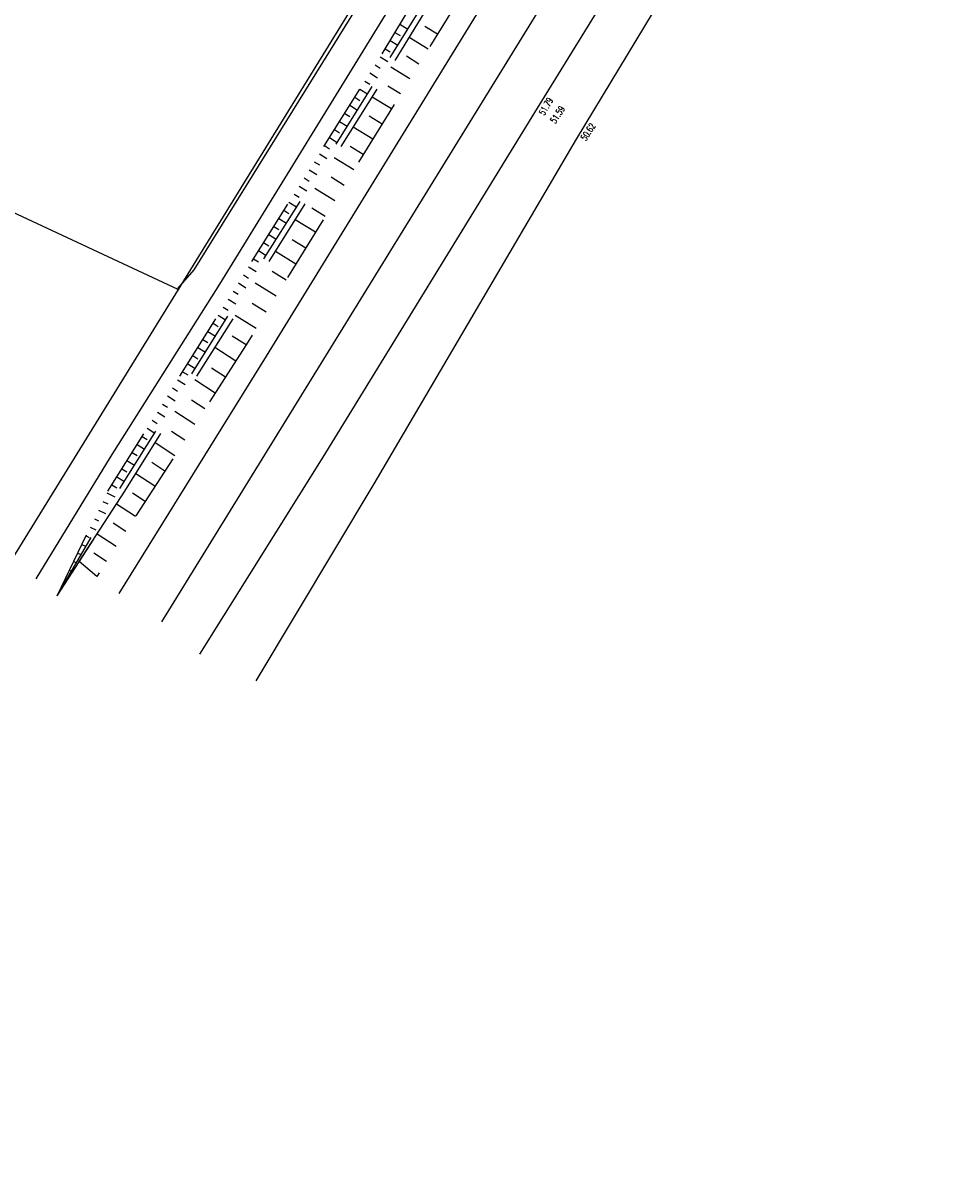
# Model space of a CAD drawing. Extents: x 3408772 to 3410442, y 5787844 to 5790056.
# Tile 71 of 80: x 3410068 to 3410136, y 5788603 to 5788688. Entities that reach past the tile are written whole.
import ezdxf

# ---------------------------------------------------------------- set-up
doc = ezdxf.new("R2010")
doc.units = 0
doc.header["$MEASUREMENT"] = 0
for name, pattern in [('LINIENART0', [0]), ('LINIENART4', [120, 70, -10, 10, -10, 10, -10]), ('LINIENART5', [10, 5, -5])]:
    doc.linetypes.add(name, pattern=pattern)
for name, color, linetype in [('dxf_amwasser3', 7, 'Continuous'), ('K140-KATASTERTOPO', 7, 'Continuous'), ('NULLEBENE', 7, 'Continuous'), ('TOP-BOESCHUNG', 7, 'Continuous'), ('TOP-HOEHENI', 7, 'Continuous'), ('TOP-LINIEN', 7, 'Continuous')]:
    doc.layers.add(name, color=color, linetype=linetype)
doc.styles.add('SIMPLEX', font='simplex')

# ---------------------------------------------------------------- blocks, each defined once
blk = doc.blocks.new('GELAEN-109')
at = {"layer": 'NULLEBENE', "color": 1, "linetype": 'LINIENART0'}
for p, q in [((-0.188, 0.188), (0.188, -0.188)), ((-0.188, -0.188), (0.188, 0.188))]:
    blk.add_line(p, q, dxfattribs=at)

msp = doc.modelspace()

# ---------------------------------------------------------------- linework, layer by layer
at = {"layer": 'dxf_amwasser3', "color": 88, "linetype": 'LINIENART0'}
for p, q in [((3410106.026, 5788681.51, 51.793), (3410132.657, 5788724.681, 51.724)), ((3410109.084, 5788679.538, 50.623), (3410135.526, 5788723.313, 50.966)), ((3410120.691, 5788712.366, 51.838), (3410089.315, 5788661.523, 51.914)), ((3410090.402, 5788656.08, 51.79), (3410106.026, 5788681.51, 51.793)), ((3410094.152, 5788654.118, 50.389), (3410109.084, 5788679.538, 50.623)), ((3410089.315, 5788661.523, 51.914), (3410078.478, 5788643.936, 51.909)), ((3410081.304, 5788641.562, 51.821), (3410090.402, 5788656.08, 51.79)), ((3410085.456, 5788639.575, 50.3), (3410094.152, 5788654.118, 50.389))]:
    msp.add_line(p, q, dxfattribs=at)
at = {"layer": 'K140-KATASTERTOPO', "color": 95, "linetype": 'LINIENART0'}
for p, q in [((3410096.062, 5788688.009), (3410096.645, 5788687.656)), ((3410098.825, 5788687.279), (3410097.892, 5788687.853)), ((3410095.333, 5788686.808), (3410095.908, 5788686.459)), ((3410095.698, 5788687.409), (3410096.083, 5788687.174)), ((3410098.147, 5788686.176), (3410096.749, 5788687.036)), ((3410094.968, 5788686.207), (3410095.349, 5788685.976)), ((3410094.226, 5788685.012), (3410094.602, 5788684.777)), ((3410094.6, 5788685.608), (3410095.163, 5788685.255)), ((3410097.469, 5788685.075), (3410096.539, 5788685.647)), ((3410093.853, 5788684.417), (3410094.415, 5788684.064)), ((3410096.792, 5788683.975), (3410095.395, 5788684.835)), ((3410093.479, 5788683.821), (3410093.854, 5788683.586)), ((3410096.113, 5788682.872), (3410095.175, 5788683.45)), ((3410092.733, 5788682.63), (3410093.107, 5788682.395)), ((3410093.106, 5788683.225), (3410093.668, 5788682.873)), ((3410095.43, 5788681.763), (3410094.013, 5788682.635)), ((3410092.359, 5788682.034), (3410092.921, 5788681.682)), ((3410091.612, 5788680.843), (3410092.173, 5788680.491)), ((3410091.986, 5788681.439), (3410092.36, 5788681.204)), ((3410094.744, 5788680.648), (3410093.792, 5788681.233)), ((3410091.239, 5788680.248), (3410091.613, 5788680.013)), ((3410094.054, 5788679.526), (3410092.616, 5788680.411)), ((3410090.492, 5788679.056), (3410090.866, 5788678.822)), ((3410090.865, 5788679.652), (3410091.426, 5788679.3)), ((3410090.118, 5788678.461), (3410090.679, 5788678.109)), ((3410092.661, 5788677.264), (3410091.204, 5788678.161)), ((3410093.359, 5788678.398), (3410092.394, 5788678.992)), ((3410089.745, 5788677.865), (3410090.118, 5788677.631)), ((3410088.998, 5788676.674), (3410089.371, 5788676.44)), ((3410089.371, 5788677.27), (3410089.931, 5788676.918)), ((3410091.959, 5788676.124), (3410090.981, 5788676.726)), ((3410088.624, 5788676.078), (3410089.184, 5788675.727)), ((3410091.254, 5788674.977), (3410089.776, 5788675.887)), ((3410087.877, 5788674.887), (3410088.437, 5788674.536)), ((3410088.251, 5788675.483), (3410088.624, 5788675.249)), ((3410087.504, 5788674.292), (3410087.877, 5788674.058)), ((3410090.544, 5788673.824), (3410089.552, 5788674.435)), ((3410086.757, 5788673.101), (3410087.129, 5788672.867)), ((3410087.13, 5788673.696), (3410087.689, 5788673.345)), ((3410089.83, 5788672.665), (3410088.332, 5788673.587)), ((3410086.383, 5788672.505), (3410086.942, 5788672.154)), ((3410086.01, 5788671.909), (3410086.382, 5788671.676)), ((3410089.113, 5788671.499), (3410088.107, 5788672.118)), ((3410085.263, 5788670.718), (3410085.635, 5788670.485)), ((3410085.636, 5788671.314), (3410086.195, 5788670.964)), ((3410088.391, 5788670.326), (3410086.871, 5788671.262)), ((3410084.889, 5788670.123), (3410085.447, 5788669.773)), ((3410087.666, 5788669.148), (3410086.645, 5788669.776)), ((3410084.142, 5788668.932), (3410084.7, 5788668.582)), ((3410084.516, 5788669.527), (3410084.888, 5788669.294)), ((3410086.936, 5788667.962), (3410085.395, 5788668.911)), ((3410083.769, 5788668.336), (3410084.141, 5788668.103)), ((3410083.022, 5788667.145), (3410083.393, 5788666.912)), ((3410083.395, 5788667.74), (3410083.953, 5788667.391)), ((3410086.203, 5788666.77), (3410085.168, 5788667.407)), ((3410082.648, 5788666.549), (3410083.205, 5788666.2)), ((3410085.465, 5788665.572), (3410083.902, 5788666.534)), ((3410081.901, 5788665.358), (3410082.458, 5788665.009)), ((3410082.275, 5788665.954), (3410082.646, 5788665.721)), ((3410081.528, 5788664.762), (3410081.899, 5788664.53)), ((3410084.723, 5788664.367), (3410083.674, 5788665.012)), ((3410081.154, 5788664.167), (3410081.711, 5788663.818)), ((3410083.953, 5788663.172), (3410082.415, 5788664.165)), ((3410080.407, 5788662.976), (3410080.963, 5788662.627)), ((3410080.781, 5788663.571), (3410081.152, 5788663.339)), ((3410080.034, 5788662.38), (3410080.405, 5788662.148)), ((3410083.188, 5788661.987), (3410082.172, 5788662.642)), ((3410079.287, 5788661.189), (3410079.657, 5788660.957)), ((3410079.66, 5788661.785), (3410080.216, 5788661.436)), ((3410082.429, 5788660.81), (3410080.92, 5788661.784)), ((3410078.913, 5788660.593), (3410079.469, 5788660.245)), ((3410081.675, 5788659.643), (3410080.679, 5788660.285)), ((3410078.167, 5788659.402), (3410078.721, 5788659.054)), ((3410078.54, 5788659.998), (3410078.91, 5788659.766)), ((3410080.927, 5788658.484), (3410079.447, 5788659.439)), ((3410077.793, 5788658.807), (3410078.163, 5788658.575)), ((3410077.42, 5788658.211), (3410077.974, 5788657.863)), ((3410080.185, 5788657.334), (3410079.208, 5788657.964)), ((3410076.673, 5788657.02), (3410077.227, 5788656.672)), ((3410077.046, 5788657.615), (3410077.416, 5788657.384)), ((3410079.449, 5788656.192), (3410077.997, 5788657.129)), ((3410076.299, 5788656.424), (3410076.668, 5788656.193)), ((3410075.552, 5788655.233), (3410075.921, 5788655.002)), ((3410075.926, 5788655.829), (3410076.479, 5788655.481)), ((3410078.718, 5788655.059), (3410077.759, 5788655.678)), ((3410075.179, 5788654.638), (3410075.732, 5788654.29)), ((3410077.992, 5788653.935), (3410076.568, 5788654.854)), ((3410072.41, 5788648.384), (3410075.772, 5788653.586)), ((3410074.446, 5788653.439), (3410075.042, 5788653.15)), ((3410074.805, 5788654.042), (3410075.175, 5788653.81)), ((3410077.273, 5788652.819), (3410076.332, 5788653.426)), ((3410074.139, 5788652.806), (3410074.504, 5788652.629)), ((3410076.558, 5788651.712), (3410075.148, 5788652.621)), ((3410073.833, 5788652.173), (3410074.33, 5788651.932)), ((3410073.22, 5788650.908), (3410073.618, 5788650.715)), ((3410073.527, 5788651.54), (3410073.825, 5788651.396)), ((3410075.844, 5788650.606), (3410074.904, 5788651.212)), ((3410072.914, 5788650.275), (3410073.146, 5788650.163)), ((3410075.13, 5788649.499), (3410073.719, 5788650.41)), ((3410072.607, 5788649.642), (3410072.906, 5788649.498)), ((3410071.995, 5788648.377), (3410072.193, 5788648.281)), ((3410072.301, 5788649.01), (3410072.467, 5788648.929)), ((3410073.701, 5788647.284), (3410072.41, 5788648.384)), ((3410074.416, 5788648.392), (3410073.474, 5788648.999)), ((3410071.688, 5788647.744), (3410071.788, 5788647.696)), ((3410071.382, 5788647.111), (3410071.481, 5788647.063)), ((3410071.075, 5788646.479), (3410071.109, 5788646.463))]:
    msp.add_line(p, q, dxfattribs=at)
at = {"layer": 'TOP-BOESCHUNG', "color": 88, "linetype": 'LINIENART5'}
for p, q in [((3410094.745, 5788685.839), (3410109.084, 5788709.462)), ((3410095.35, 5788685.553), (3410109.874, 5788709.15)), ((3410095.706, 5788685.331), (3410110.205, 5788709.019)), ((3410100.88, 5788690.617), (3410084.719, 5788664.36)), ((3410074.511, 5788653.573), (3410094.745, 5788685.839)), ((3410075.403, 5788653.766), (3410095.35, 5788685.553)), ((3410075.772, 5788653.586), (3410095.706, 5788685.331)), ((3410084.719, 5788664.36), (3410073.701, 5788647.284)), ((3410070.769, 5788645.846), (3410075.403, 5788653.766)), ((3410070.769, 5788645.846), (3410075.772, 5788653.586)), ((3410070.769, 5788645.846), (3410074.511, 5788653.573))]:
    msp.add_line(p, q, dxfattribs=at)
at = {"layer": 'TOP-HOEHENI', "color": 95, "linetype": 'LINIENART0'}
for p, q in [((3410107.815, 5788714.009), (3410079.698, 5788668.454)), ((3410079.698, 5788668.454), (3410055.033, 5788679.936)), ((3410079.698, 5788668.454), (3410039.119, 5788602.708))]:
    msp.add_line(p, q, dxfattribs=at)
at = {"layer": 'TOP-LINIEN', "color": 95, "linetype": 'LINIENART4'}
for p, q in [((3410095.766, 5788693.95), (3410080.85, 5788669.886)), ((3410097.705, 5788693.163), (3410082.763, 5788668.845)), ((3410102.082, 5788689.336), (3410086.183, 5788663.527)), ((3410080.85, 5788669.886), (3410079.681, 5788668.556)), ((3410082.763, 5788668.845), (3410074.683, 5788656.092)), ((3410086.183, 5788663.527), (3410075.333, 5788646.02)), ((3410074.683, 5788656.092), (3410069.207, 5788647.098))]:
    msp.add_line(p, q, dxfattribs=at)

# ---------------------------------------------------------------- block references
at = {"layer": 'TOP-HOEHENI', "xscale": 0.333, "yscale": 0.333}
msp.add_blockref('GELAEN-109', (3410079.698, 5788668.454), dxfattribs=at)

# ---------------------------------------------------------------- texts
at = {"layer": 'TOP-HOEHENI', "color": 95, "linetype": 'LINIENART0', "style": 'SIMPLEX', "width": 0.66046}
for s, rotation, p in [('51.79', 60, (3410106.719, 5788681.243)), ('51.59', 57, (3410107.532, 5788680.647)), ('50.62', 57, (3410109.783, 5788679.372))]:
    msp.add_text(s, height=0.5, rotation=rotation, dxfattribs=at).set_placement(p)

doc.saveas('drawing.dxf')
